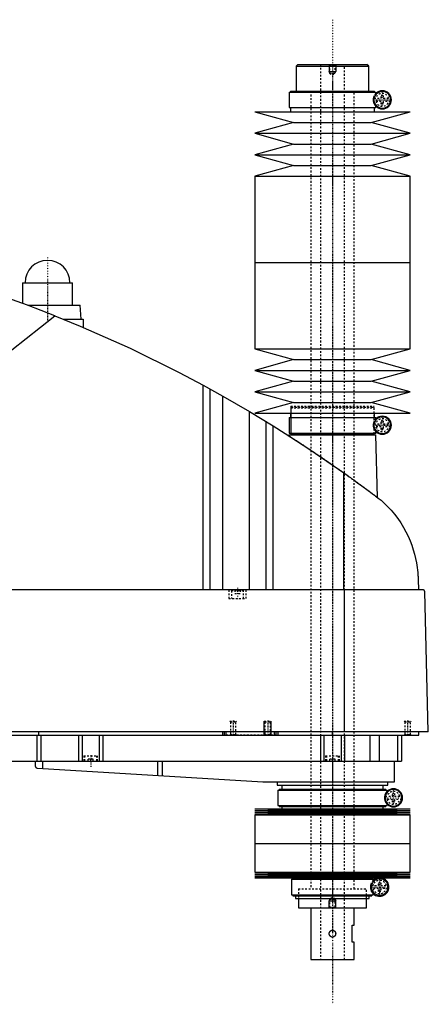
# Model space of a CAD drawing. Extents: x -186 to 906, y -1 to 900.
# Tile 3 of 3: x 669 to 906, y 330 to 900. Entities that reach past the tile are written whole.
import ezdxf

# ---------------------------------------------------------------- set-up
doc = ezdxf.new("R2010")
doc.units = 0
doc.linetypes.add('CENTER', pattern=[1.5, 0.45, -0.5, 0.05, -0.5])
doc.linetypes.add('DASHED', pattern=[2, 1, -1])
for name, color, linetype in [('AM_0', 7, 'CONTINUOUS'), ('AM_10', 7, 'CONTINUOUS'), ('AM_3', 7, 'DASHED'), ('AM_7', 7, 'CENTER')]:
    doc.layers.add(name, color=color, linetype=linetype)

msp = doc.modelspace()

# ---------------------------------------------------------------- linework, layer by layer
at = {"layer": 'AM_0', "color": 7, "linetype": 'CONTINUOUS'}
for p, q in [((830, 874), (829, 873)), ((829, 873), (829, 858.5)), ((829, 873), (871, 873)), ((830, 874), (870, 874)), ((871, 873), (870, 874)), ((871, 858.5), (871, 873)), ((824.85, 858), (824.85, 849)), ((824.85, 858), (875.15, 858)), ((825.65, 858.5), (825.65, 858)), ((825.65, 858.5), (874.35, 858.5)), ((874.35, 858), (874.35, 858.5)), ((875.15, 856.56), (875.15, 858)), ((874.16, 852.5), (874.16, 854.5)), ((875.15, 849), (875.15, 850.44)), ((805, 846.5), (827.5, 840.3)), ((805, 846.5), (895, 846.5)), ((824.85, 849), (875.15, 849)), ((825.65, 849), (825.65, 846.5)), ((872.5, 840.3), (895, 846.5)), ((874.35, 846.5), (874.35, 849)), ((827.5, 840.3), (805, 834.1)), ((827.5, 840.3), (872.5, 840.3)), ((895, 834.1), (872.5, 840.3)), ((805, 834.1), (827.5, 827.9)), ((805, 834.1), (895, 834.1)), ((872.5, 827.9), (895, 834.1)), ((827.5, 827.9), (805, 821.7)), ((827.5, 827.9), (872.5, 827.9)), ((895, 821.7), (872.5, 827.9)), ((805, 821.7), (827.5, 815.5)), ((805, 821.7), (895, 821.7)), ((872.5, 815.5), (895, 821.7)), ((827.5, 815.5), (805, 809.3)), ((827.5, 815.5), (872.5, 815.5)), ((895, 809.3), (872.5, 815.5)), ((805, 809.3), (805, 759.25)), ((805, 809.3), (895, 809.3)), ((895, 759.25), (895, 809.3)), ((805, 759.25), (805, 709.2)), ((805, 759.25), (895, 759.25)), ((805, 759.25), (895, 759.25)), ((895, 709.2), (895, 759.25)), ((670.5, 747.5), (670.5, 735.67)), ((670.5, 747.5), (699.5, 747.5)), ((699.5, 734.5), (699.5, 747.5)), ((673.65, 734.5), (704, 734.5)), ((704.5, 726.5), (704, 734.5)), ((545.22, 614.75), (689.33, 728.44)), ((694.16, 726.5), (705.65, 726.5)), ((705.65, 726.5), (705.65, 721.73)), ((805, 709.2), (827.5, 703)), ((805, 709.2), (895, 709.2)), ((872.5, 703), (895, 709.2)), ((827.5, 703), (805, 696.8)), ((827.5, 703), (872.5, 703)), ((895, 696.8), (872.5, 703)), ((805, 696.8), (827.5, 690.6)), ((805, 696.8), (895, 696.8)), ((872.5, 690.6), (895, 696.8)), ((827.5, 690.6), (805, 684.4)), ((827.5, 690.6), (872.5, 690.6)), ((895, 684.4), (872.5, 690.6)), ((775.22, 569.6), (775.22, 688.17)), ((775.22, 688.17), (786.56, 681.89)), ((779.22, 569.6), (779.22, 685.98)), ((786.56, 569.6), (786.56, 681.89)), ((786.56, 681.89), (801.96, 672.97)), ((805, 684.4), (827.5, 678.2)), ((805, 684.4), (895, 684.4)), ((872.5, 678.2), (895, 684.4)), ((827.5, 678.2), (805, 672)), ((827.5, 678.2), (872.5, 678.2)), ((895, 672), (872.5, 678.2)), ((801.96, 569.6), (801.96, 672.97)), ((801.96, 672.97), (815.65, 664.64)), ((805, 672), (895, 672)), ((824.85, 669.5), (824.85, 660.5)), ((824.85, 669.5), (875.15, 669.5)), ((825.65, 672), (825.65, 669.5)), ((874.35, 669.5), (874.35, 672)), ((875.15, 668.06), (875.15, 669.5)), ((811.52, 569.6), (811.52, 667.2)), ((815.65, 569.6), (815.65, 664.64)), ((874.16, 664), (874.16, 666)), ((875.15, 660.5), (875.15, 661.94)), ((824.83, 659.5), (824.81, 658.86)), ((824.83, 659.5), (875.17, 659.5)), ((824.85, 660.5), (875.15, 660.5)), ((825.65, 660.5), (825.65, 660)), ((825.65, 660), (874.35, 660)), ((825.83, 660), (825.83, 659.5)), ((874.17, 659.5), (874.17, 660)), ((874.35, 660), (874.35, 660.5)), ((876.04, 623.15), (875.17, 659.5)), ((856.53, 569.6), (856.53, 637.45)), ((899.63, 575.62), (899.77, 569.6)), ((902.45, 569.6), (332.05, 569.6)), ((857.01, 487.5), (857.01, 569.6)), ((905.5, 487.5), (903.45, 568.63)), ((905.5, 487.5), (328.96, 487.5)), ((360, 485.5), (900, 485.5)), ((678.85, 485.5), (678.85, 470.5)), ((680, 485.5), (680, 487.5)), ((681.18, 485.5), (681.18, 470.5)), ((703, 485.5), (703, 470.5)), ((705, 485.5), (705, 470.5)), ((715, 485.5), (715, 470.5)), ((717, 485.5), (717, 470.5)), ((786.5, 485.5), (786.5, 487.5)), ((787.5, 485.5), (787.5, 487.5)), ((788.5, 485.5), (788.5, 487.5)), ((816.5, 485.5), (816.5, 487.5)), ((817.5, 485.5), (817.5, 487.5)), ((818.5, 485.5), (818.5, 487.5)), ((843, 485.5), (843, 470.5)), ((845, 485.5), (845, 470.5)), ((850, 485.5), (850, 487.5)), ((855, 485.5), (855, 470.5)), ((857, 485.5), (857, 470.5)), ((871.56, 485.5), (871.56, 470.5)), ((877.09, 485.5), (877.09, 470.5)), ((887.69, 485.5), (887.69, 470.5)), ((890, 485.5), (890, 470.5)), ((900, 485.5), (900, 487.5)), ((582, 470.5), (890, 470.5)), ((677.8, 470.5), (677.8, 467.74)), ((682.14, 470.5), (682.14, 466.1)), ((748.68, 470.5), (748.68, 462.14)), ((751.33, 470.5), (751.33, 461.99)), ((850, 470.5), (850, 458.5)), ((886, 458.5), (886, 470.5)), ((679.14, 466.27), (809.7, 458.52)), ((810.3, 458.5), (886, 458.5)), ((818, 458.5), (818, 456.5)), ((818, 456.5), (882, 456.5)), ((820.65, 456.5), (820.65, 454.2)), ((879.35, 454.2), (879.35, 456.5)), ((882, 456.5), (882, 458.5)), ((818.35, 453.7), (818.35, 444.7)), ((818.35, 453.7), (881.65, 453.7)), ((819.15, 454.2), (819.15, 453.7)), ((819.15, 454.2), (880.85, 454.2)), ((880.85, 453.7), (880.85, 454.2)), ((880.87, 447.49), (880.87, 450.91)), ((881.65, 452.26), (881.65, 453.7)), ((881.65, 444.7), (881.65, 446.14)), ((805, 442.75), (827.5, 442.18)), ((805, 442.75), (895, 442.75)), ((827.5, 442.18), (805, 441.61)), ((805, 441.61), (827.5, 441.04)), ((805, 441.61), (895, 441.61)), ((827.5, 441.04), (805, 440.47)), ((805, 440.47), (827.5, 439.9)), ((805, 440.47), (895, 440.47)), ((827.5, 439.9), (805, 439.33)), ((805, 439.33), (805, 422.75)), ((805, 439.33), (895, 439.33)), ((818.35, 444.7), (881.65, 444.7)), ((819.15, 444.7), (819.15, 444.2)), ((819.15, 444.2), (880.85, 444.2)), ((820.65, 444.2), (820.65, 442.75)), ((827.5, 442.18), (872.5, 442.18)), ((827.5, 441.04), (872.5, 441.04)), ((827.5, 439.9), (872.5, 439.9)), ((872.5, 442.18), (895, 442.75)), ((895, 441.61), (872.5, 442.18)), ((872.5, 441.04), (895, 441.61)), ((895, 440.47), (872.5, 441.04)), ((872.5, 439.9), (895, 440.47)), ((895, 439.33), (872.5, 439.9)), ((879.35, 442.75), (879.35, 444.2)), ((880.85, 444.2), (880.85, 444.7)), ((895, 422.75), (895, 439.33)), ((805, 422.75), (895, 422.75)), ((805, 422.75), (805, 406.17)), ((805, 422.75), (895, 422.75)), ((895, 406.17), (895, 422.75)), ((805, 406.17), (827.5, 405.6)), ((805, 406.17), (895, 406.17)), ((827.5, 405.6), (805, 405.03)), ((805, 405.03), (827.5, 404.46)), ((805, 405.03), (895, 405.03)), ((827.5, 405.6), (872.5, 405.6)), ((872.5, 405.6), (895, 406.17)), ((895, 405.03), (872.5, 405.6)), ((872.5, 404.46), (895, 405.03)), ((827.5, 404.46), (805, 403.89)), ((805, 403.89), (827.5, 403.32)), ((805, 403.89), (895, 403.89)), ((827.5, 403.32), (805, 402.75)), ((805, 402.75), (895, 402.75)), ((826.35, 402), (826.35, 393)), ((826.35, 402), (873.65, 402)), ((827.15, 402.5), (827.15, 402)), ((827.15, 402.5), (872.85, 402.5)), ((827.5, 404.46), (872.5, 404.46)), ((827.5, 403.32), (872.5, 403.32)), ((828.65, 402.75), (828.65, 402.5)), ((871.35, 402.5), (871.35, 402.75)), ((895, 403.89), (872.5, 404.46)), ((872.5, 403.32), (895, 403.89)), ((895, 402.75), (872.5, 403.32)), ((872.85, 402), (872.85, 402.5)), ((873.65, 400.56), (873.65, 402)), ((872.59, 396.88), (872.59, 398.12)), ((873.65, 393), (873.65, 394.44)), ((826.35, 393), (873.65, 393)), ((827.15, 393), (827.15, 392.5)), ((827.15, 392.5), (872.85, 392.5)), ((828.65, 392.5), (828.65, 390.8)), ((828.65, 390.8), (871.35, 390.8)), ((830.25, 390.8), (830.25, 385.5)), ((869.75, 385.5), (869.75, 390.8)), ((871.35, 390.8), (871.35, 392.5)), ((872.85, 392.5), (872.85, 393)), ((830.25, 385.5), (869.75, 385.5)), ((837.5, 385.5), (837.5, 355.5)), ((862.5, 375.5), (862.5, 385.5)), ((861.5, 375.5), (862.5, 375.5)), ((861.5, 365.5), (861.5, 375.5)), ((862.5, 365.5), (861.5, 365.5)), ((862.5, 355.5), (862.5, 365.5)), ((837.5, 355.5), (862.5, 355.5))]:
    msp.add_line(p, q, dxfattribs=at)
for points in [[(689.33, 728.44, 0), (673.4, 734.59, 0), (641.19, 745.86, 0), (608.52, 755.74, 0), (592.03, 760.16, 0)], [(689.33, 728.44, 0), (703.96, 722.45, 0), (732.87, 709.58, 0), (761.24, 695.59, 0), (775.22, 688.17, 0)], [(815.65, 664.64, 0), (822.58, 660.29, 0), (836.3, 651.36, 0), (849.84, 642.16, 0), (856.53, 637.45, 0)], [(856.53, 637.45, 0), (857.18, 637, 0), (858.46, 636.08, 0), (859.75, 635.16, 0), (860.38, 634.7, 0), (861.02, 634.24, 0), (862.29, 633.33, 0), (863.54, 632.42, 0), (864.79, 631.51, 0), (866.03, 630.6, 0), (867.25, 629.7, 0), (867.86, 629.26, 0), (868.47, 628.81, 0), (869.67, 627.92, 0), (870.86, 627.04, 0), (872.03, 626.16, 0), (873.19, 625.3, 0), (874.33, 624.44, 0), (874.89, 624.01, 0), (875.45, 623.59, 0), (876.56, 622.75, 0), (877.65, 621.93, 0), (878.19, 621.52, 0)], [(878.19, 621.52, 0), (879.41, 620.42, 0), (881.74, 618.15, 0), (883.91, 615.81, 0), (884.94, 614.61, 0), (885.93, 613.4, 0), (887.8, 610.92, 0), (889.52, 608.41, 0), (891.09, 605.85, 0), (892.52, 603.27, 0), (893.8, 600.67, 0), (894.38, 599.37, 0), (894.93, 598.07, 0), (895.93, 595.48, 0), (896.8, 592.89, 0), (897.54, 590.32, 0), (898.16, 587.76, 0), (898.67, 585.21, 0), (898.88, 583.94, 0), (899.07, 582.67, 0), (899.26, 581.15, 0), (899.31, 580.72, 0), (899.35, 580.27, 0), (899.37, 580.05, 0), (899.39, 579.83, 0), (899.43, 579.37, 0), (899.47, 578.91, 0), (899.5, 578.44, 0), (899.53, 577.96, 0), (899.56, 577.47, 0), (899.58, 577.22, 0), (899.59, 576.97, 0), (899.61, 576.44, 0), (899.63, 575.9, 0), (899.63, 575.62, 0)], [(903.45, 568.63, 0), (903.45, 568.63, 0), (903.45, 568.63, 0), (903.45, 568.64, 0), (903.45, 568.64, 0), (903.45, 568.64, 0), (903.45, 568.65, 0), (903.45, 568.65, 0), (903.45, 568.66, 0), (903.45, 568.67, 0), (903.45, 568.67, 0), (903.45, 568.67, 0), (903.45, 568.68, 0), (903.45, 568.68, 0), (903.45, 568.69, 0), (903.45, 568.69, 0), (903.45, 568.7, 0), (903.44, 568.7, 0), (903.44, 568.71, 0), (903.44, 568.71, 0), (903.44, 568.71, 0), (903.44, 568.72, 0), (903.44, 568.72, 0), (903.44, 568.72, 0), (903.44, 568.73, 0), (903.44, 568.73, 0), (903.44, 568.74, 0), (903.44, 568.74, 0), (903.44, 568.74, 0), (903.44, 568.75, 0), (903.44, 568.75, 0), (903.44, 568.76, 0), (903.44, 568.76, 0), (903.44, 568.77, 0), (903.44, 568.77, 0), (903.43, 568.77, 0), (903.43, 568.78, 0), (903.43, 568.79, 0), (903.43, 568.82, 0), (903.42, 568.84, 0), (903.41, 568.87, 0), (903.41, 568.88, 0), (903.41, 568.89, 0), (903.4, 568.91, 0), (903.39, 568.93, 0), (903.39, 568.95, 0), (903.38, 568.97, 0), (903.37, 568.99, 0), (903.37, 569, 0), (903.36, 569.01, 0), (903.35, 569.03, 0), (903.35, 569.04, 0), (903.34, 569.05, 0), (903.34, 569.06, 0), (903.33, 569.08, 0), (903.32, 569.09, 0), (903.32, 569.1, 0), (903.31, 569.11, 0), (903.3, 569.12, 0), (903.3, 569.13, 0), (903.27, 569.18, 0), (903.21, 569.24, 0), (903.16, 569.3, 0), (903.1, 569.36, 0), (903.05, 569.4, 0), (903.02, 569.42, 0), (902.99, 569.44, 0), (902.93, 569.48, 0), (902.86, 569.51, 0), (902.8, 569.54, 0), (902.74, 569.56, 0), (902.67, 569.57, 0), (902.64, 569.58, 0), (902.61, 569.59, 0), (902.54, 569.6, 0), (902.48, 569.6, 0), (902.45, 569.6, 0)], [(677.8, 467.74, 0), (677.8, 467.74, 0), (677.8, 467.73, 0), (677.8, 467.73, 0), (677.8, 467.73, 0), (677.8, 467.73, 0), (677.8, 467.72, 0), (677.8, 467.72, 0), (677.81, 467.71, 0), (677.81, 467.7, 0), (677.81, 467.69, 0), (677.81, 467.69, 0), (677.81, 467.68, 0), (677.82, 467.67, 0), (677.82, 467.66, 0), (677.82, 467.65, 0), (677.83, 467.64, 0), (677.83, 467.62, 0), (677.83, 467.62, 0), (677.83, 467.61, 0), (677.84, 467.6, 0), (677.84, 467.58, 0), (677.84, 467.58, 0), (677.86, 467.53, 0), (677.89, 467.44, 0), (677.93, 467.34, 0), (677.98, 467.24, 0), (678.04, 467.14, 0), (678.11, 467.04, 0), (678.14, 466.99, 0), (678.18, 466.94, 0), (678.26, 466.84, 0), (678.35, 466.75, 0), (678.45, 466.66, 0), (678.56, 466.57, 0), (678.67, 466.49, 0), (678.73, 466.46, 0), (678.8, 466.42, 0), (678.93, 466.36, 0), (679.07, 466.3, 0), (679.14, 466.27, 0)], [(850, 368.5, 0), (849.97, 368.5, 0), (849.92, 368.5, 0), (849.86, 368.51, 0), (849.84, 368.51, 0), (849.81, 368.51, 0), (849.75, 368.52, 0), (849.7, 368.53, 0), (849.64, 368.54, 0), (849.59, 368.55, 0), (849.53, 368.56, 0), (849.51, 368.57, 0), (849.48, 368.58, 0), (849.43, 368.6, 0), (849.37, 368.62, 0), (849.32, 368.64, 0), (849.27, 368.66, 0), (849.22, 368.69, 0), (849.19, 368.7, 0), (849.17, 368.71, 0), (849.12, 368.74, 0), (849.07, 368.77, 0), (849.04, 368.78, 0), (849.02, 368.8, 0), (848.97, 368.83, 0), (848.93, 368.87, 0), (848.91, 368.88, 0), (848.88, 368.9, 0), (848.84, 368.94, 0), (848.8, 368.97, 0), (848.76, 369.01, 0), (848.72, 369.05, 0), (848.68, 369.09, 0), (848.66, 369.11, 0), (848.65, 369.13, 0), (848.61, 369.17, 0), (848.58, 369.21, 0), (848.54, 369.26, 0), (848.51, 369.3, 0), (848.48, 369.35, 0), (848.46, 369.37, 0), (848.45, 369.4, 0), (848.42, 369.44, 0), (848.39, 369.49, 0), (848.37, 369.54, 0), (848.34, 369.6, 0), (848.32, 369.65, 0), (848.31, 369.67, 0), (848.29, 369.7, 0), (848.27, 369.75, 0), (848.25, 369.81, 0), (848.24, 369.86, 0), (848.22, 369.92, 0), (848.21, 369.97, 0), (848.2, 370, 0), (848.19, 370.03, 0), (848.18, 370.08, 0), (848.17, 370.14, 0), (848.16, 370.2, 0), (848.15, 370.25, 0), (848.15, 370.31, 0), (848.15, 370.34, 0), (848.14, 370.36, 0), (848.14, 370.42, 0), (848.14, 370.47, 0), (848.14, 370.5, 0), (848.14, 370.53, 0), (848.14, 370.58, 0), (848.14, 370.64, 0), (848.15, 370.66, 0), (848.15, 370.69, 0), (848.15, 370.75, 0), (848.16, 370.8, 0), (848.17, 370.86, 0), (848.18, 370.92, 0), (848.19, 370.97, 0), (848.2, 371, 0), (848.21, 371.03, 0), (848.22, 371.08, 0), (848.24, 371.14, 0), (848.25, 371.19, 0), (848.27, 371.25, 0), (848.29, 371.3, 0), (848.31, 371.33, 0), (848.32, 371.35, 0), (848.34, 371.4, 0), (848.37, 371.46, 0), (848.39, 371.51, 0), (848.42, 371.56, 0), (848.45, 371.6, 0), (848.46, 371.63, 0), (848.48, 371.65, 0), (848.51, 371.7, 0), (848.54, 371.74, 0), (848.58, 371.79, 0), (848.61, 371.83, 0), (848.65, 371.87, 0), (848.66, 371.89, 0), (848.68, 371.91, 0), (848.72, 371.95, 0), (848.76, 371.99, 0), (848.8, 372.03, 0), (848.84, 372.06, 0), (848.88, 372.1, 0), (848.91, 372.12, 0), (848.93, 372.13, 0), (848.97, 372.17, 0), (849.02, 372.2, 0), (849.04, 372.22, 0), (849.07, 372.23, 0), (849.12, 372.26, 0), (849.17, 372.29, 0), (849.19, 372.3, 0), (849.22, 372.31, 0), (849.27, 372.34, 0), (849.32, 372.36, 0), (849.37, 372.38, 0), (849.43, 372.4, 0), (849.48, 372.42, 0), (849.51, 372.43, 0), (849.53, 372.44, 0), (849.59, 372.45, 0), (849.64, 372.46, 0), (849.7, 372.47, 0), (849.75, 372.48, 0), (849.81, 372.49, 0), (849.84, 372.49, 0), (849.86, 372.49, 0), (849.92, 372.5, 0), (849.97, 372.5, 0), (850, 372.5, 0)], [(850, 372.5, 0), (850.03, 372.5, 0), (850.08, 372.5, 0), (850.14, 372.49, 0), (850.16, 372.49, 0), (850.19, 372.49, 0), (850.25, 372.48, 0), (850.3, 372.47, 0), (850.36, 372.46, 0), (850.41, 372.45, 0), (850.47, 372.44, 0), (850.49, 372.43, 0), (850.52, 372.42, 0), (850.57, 372.4, 0), (850.63, 372.38, 0), (850.68, 372.36, 0), (850.73, 372.34, 0), (850.78, 372.31, 0), (850.81, 372.3, 0), (850.83, 372.29, 0), (850.88, 372.26, 0), (850.93, 372.23, 0), (850.96, 372.22, 0), (850.98, 372.2, 0), (851.03, 372.17, 0), (851.07, 372.13, 0), (851.09, 372.12, 0), (851.12, 372.1, 0), (851.16, 372.06, 0), (851.2, 372.03, 0), (851.24, 371.99, 0), (851.28, 371.95, 0), (851.32, 371.91, 0), (851.34, 371.89, 0), (851.35, 371.87, 0), (851.39, 371.83, 0), (851.42, 371.79, 0), (851.46, 371.74, 0), (851.49, 371.7, 0), (851.52, 371.65, 0), (851.54, 371.63, 0), (851.55, 371.6, 0), (851.58, 371.56, 0), (851.61, 371.51, 0), (851.63, 371.46, 0), (851.66, 371.4, 0), (851.68, 371.35, 0), (851.69, 371.33, 0), (851.71, 371.3, 0), (851.73, 371.25, 0), (851.75, 371.19, 0), (851.76, 371.14, 0), (851.78, 371.08, 0), (851.79, 371.03, 0), (851.8, 371, 0), (851.81, 370.97, 0), (851.82, 370.91, 0), (851.83, 370.86, 0), (851.84, 370.8, 0), (851.85, 370.75, 0), (851.85, 370.69, 0), (851.85, 370.66, 0), (851.86, 370.64, 0), (851.86, 370.58, 0), (851.86, 370.53, 0), (851.86, 370.5, 0), (851.86, 370.47, 0), (851.86, 370.42, 0), (851.86, 370.36, 0), (851.85, 370.34, 0), (851.85, 370.31, 0), (851.85, 370.25, 0), (851.84, 370.2, 0), (851.83, 370.14, 0), (851.82, 370.08, 0), (851.81, 370.03, 0), (851.8, 370, 0), (851.79, 369.97, 0), (851.78, 369.92, 0), (851.76, 369.86, 0), (851.75, 369.81, 0), (851.73, 369.75, 0), (851.7, 369.7, 0), (851.69, 369.67, 0), (851.68, 369.65, 0), (851.66, 369.59, 0), (851.63, 369.54, 0), (851.61, 369.49, 0), (851.58, 369.44, 0), (851.55, 369.39, 0), (851.53, 369.37, 0), (851.52, 369.35, 0), (851.49, 369.3, 0), (851.46, 369.26, 0), (851.42, 369.21, 0), (851.39, 369.17, 0), (851.35, 369.13, 0), (851.34, 369.11, 0), (851.32, 369.09, 0), (851.28, 369.05, 0), (851.24, 369.01, 0), (851.2, 368.97, 0), (851.16, 368.94, 0), (851.11, 368.9, 0), (851.09, 368.88, 0), (851.07, 368.87, 0), (851.02, 368.83, 0), (850.98, 368.8, 0), (850.95, 368.78, 0), (850.93, 368.77, 0), (850.88, 368.74, 0), (850.83, 368.71, 0), (850.81, 368.7, 0), (850.78, 368.69, 0), (850.73, 368.66, 0), (850.68, 368.64, 0), (850.63, 368.62, 0), (850.57, 368.6, 0), (850.52, 368.58, 0), (850.49, 368.57, 0), (850.46, 368.56, 0), (850.41, 368.55, 0), (850.36, 368.54, 0), (850.3, 368.53, 0), (850.25, 368.52, 0), (850.19, 368.51, 0), (850.16, 368.51, 0), (850.14, 368.51, 0), (850.08, 368.5, 0), (850.03, 368.5, 0), (850, 368.5, 0)]]:
    msp.add_polyline3d(points, dxfattribs=at)
for centre, radius, start, end in [((878.85, 853.5), 4.8, 192.0755, 167.9245), ((878.85, 853.5), 5.25, 225.1897, 134.8103), ((685, 747.5), 13, 0, 180), ((878.85, 665), 4.8, 192.0755, 167.9245), ((878.85, 665), 5.25, 225.1897, 134.8103), ((810.3, 468.5), 10, 266.6, 270), ((885.35, 449.2), 4.8, 200.9129, 159.0871), ((885.35, 449.2), 5.25, 225.1897, 134.8103), ((877.35, 397.5), 4.8, 187.4315, 172.5685), ((877.35, 397.5), 5.38, 102.3808, 133.5014), ((877.35, 397.5), 5.37, 226.4986, 77.6192)]:
    msp.add_arc(centre, radius, start, end, dxfattribs=at)
at = {"layer": 'AM_10', "color": 7, "linetype": 'CONTINUOUS'}
for p, q in [((848, 874), (848, 870)), ((852, 874), (852, 870)), ((848.38, 869.34), (848, 870)), ((848, 870), (852, 870)), ((851.62, 869.34), (852, 870)), ((810.5, 485.5), (810.5, 493.5)), ((814.5, 485.5), (814.5, 493.5)), ((848.38, 390.16), (848, 389.5)), ((848, 385.5), (848, 389.5)), ((848, 389.5), (852, 389.5)), ((851.62, 390.16), (852, 389.5)), ((852, 385.5), (852, 389.5))]:
    msp.add_line(p, q, dxfattribs=at)
at = {"layer": 'AM_3', "color": 6, "linetype": 'DASHED'}
for p, q in [((843, 874), (843, 355.5)), ((848, 874), (848.38, 873.62)), ((848.38, 873.62), (848.38, 868.94)), ((848.38, 873.62), (851.62, 873.62)), ((851.62, 873.62), (852, 874)), ((851.62, 868.94), (851.62, 873.62)), ((857, 355.5), (857, 874)), ((848.38, 868.94), (850, 868)), ((848.38, 868.94), (851.62, 868.94)), ((850, 868), (851.62, 868.94)), ((837.5, 858.5), (837.5, 396.5)), ((862.5, 396.5), (862.5, 858.5)), ((874.16, 854.5), (874.16, 855.85)), ((878.25, 856), (879.45, 856)), ((878.25, 854.4), (878.25, 856)), ((879.45, 856), (879.45, 854.4)), ((874.07, 854.4), (878.25, 854.4)), ((878.25, 852.6), (874.07, 852.6)), ((874.16, 851.15), (874.16, 852.5)), ((878.25, 851), (878.25, 852.6)), ((879.45, 851), (878.25, 851)), ((879.45, 854.4), (883.63, 854.4)), ((879.45, 852.6), (879.45, 851)), ((883.63, 852.6), (879.45, 852.6)), ((825.83, 676), (825.83, 660)), ((825.83, 676), (874.17, 676)), ((826.33, 675.5), (825.83, 675)), ((825.83, 675), (825.83, 660)), ((825.83, 675), (874.17, 675)), ((826.33, 675.5), (873.67, 675.5)), ((874.17, 675), (873.67, 675.5)), ((874.17, 660), (874.17, 676)), ((874.17, 660), (874.17, 675)), ((874.16, 666), (874.16, 667.35)), ((878.25, 667.5), (879.45, 667.5)), ((878.25, 665.9), (878.25, 667.5)), ((879.45, 667.5), (879.45, 665.9)), ((874.07, 665.9), (878.25, 665.9)), ((878.25, 664.1), (874.07, 664.1)), ((874.16, 662.65), (874.16, 664)), ((878.25, 662.5), (878.25, 664.1)), ((879.45, 662.5), (878.25, 662.5)), ((879.45, 665.9), (883.63, 665.9)), ((879.45, 664.1), (879.45, 662.5)), ((883.63, 664.1), (879.45, 664.1)), ((790, 569.6), (790, 564.6)), ((791.9, 569.6), (791.5, 569.2)), ((791.5, 569.2), (791.5, 564.6)), ((791.5, 569.2), (798.5, 569.2)), ((793.5, 569.6), (793.5, 567.6)), ((793.5, 567.6), (796.5, 567.6)), ((795, 569.6), (795, 567.6)), ((796.5, 569.6), (796.5, 567.6)), ((798.5, 569.2), (798.1, 569.6)), ((798.5, 564.6), (798.5, 569.2)), ((800, 564.6), (800, 569.6)), ((790, 564.6), (800, 564.6)), ((790.5, 493.5), (790.88, 493.12)), ((790.5, 493.5), (794.5, 493.5)), ((790.88, 493.12), (790.88, 485.88)), ((790.88, 493.12), (794.12, 493.12)), ((794.12, 493.12), (794.5, 493.5)), ((794.12, 485.88), (794.12, 493.12)), ((810.5, 493.5), (810.88, 493.12)), ((810.5, 493.5), (814.5, 493.5)), ((810.88, 493.12), (810.88, 485.88)), ((810.88, 493.12), (814.12, 493.12)), ((814.12, 493.12), (814.5, 493.5)), ((814.12, 485.88), (814.12, 493.12)), ((891.5, 493.5), (891.88, 493.12)), ((891.5, 493.5), (895.5, 493.5)), ((891.88, 493.12), (891.88, 485.88)), ((891.88, 493.12), (895.12, 493.12)), ((895.12, 493.12), (895.5, 493.5)), ((895.12, 485.88), (895.12, 493.12)), ((817.5, 485.5), (788.5, 485.5)), ((790.88, 485.88), (790.5, 485.5)), ((790.88, 485.88), (794.12, 485.88)), ((794.5, 485.5), (794.12, 485.88)), ((810.88, 485.88), (810.5, 485.5)), ((810.88, 485.88), (814.12, 485.88)), ((814.5, 485.5), (814.12, 485.88)), ((891.88, 485.88), (891.5, 485.5)), ((891.88, 485.88), (895.12, 485.88)), ((895.5, 485.5), (895.12, 485.88)), ((706, 473.5), (706, 470.5)), ((706, 473.5), (714, 473.5)), ((706.5, 473.5), (706.5, 470.5)), ((713.5, 470.5), (713.5, 473.5)), ((714, 470.5), (714, 473.5)), ((846, 473.5), (846, 470.5)), ((846, 473.5), (854, 473.5)), ((846.5, 473.5), (846.5, 470.5)), ((853.5, 470.5), (853.5, 473.5)), ((854, 470.5), (854, 473.5)), ((711.5, 471.5), (708.5, 471.5)), ((708.5, 470.5), (708.5, 471.5)), ((710, 470.5), (710, 471.5)), ((711.5, 470.5), (711.5, 471.5)), ((851.5, 471.5), (848.5, 471.5)), ((848.5, 470.5), (848.5, 471.5)), ((850, 470.5), (850, 471.5)), ((851.5, 470.5), (851.5, 471.5)), ((880.87, 450.91), (880.87, 451.93)), ((884.75, 451.7), (885.95, 451.7)), ((884.75, 450.1), (884.75, 451.7)), ((885.95, 451.7), (885.95, 450.1)), ((880.57, 450.1), (884.75, 450.1)), ((884.75, 448.3), (880.57, 448.3)), ((880.87, 446.47), (880.87, 447.49)), ((884.75, 446.7), (884.75, 448.3)), ((885.95, 446.7), (884.75, 446.7)), ((885.95, 450.1), (890.13, 450.1)), ((885.95, 448.3), (885.95, 446.7)), ((890.13, 448.3), (885.95, 448.3)), ((872.59, 398.12), (872.59, 400)), ((876.75, 400), (877.95, 400)), ((876.75, 398.4), (876.75, 400)), ((877.95, 400), (877.95, 398.4)), ((830.25, 396.5), (869.75, 396.5)), ((830.25, 396.5), (830.25, 390.8)), ((830.25, 396.5), (869.75, 396.5)), ((869.75, 390.8), (869.75, 396.5)), ((872.44, 398.4), (876.75, 398.4)), ((876.75, 396.6), (872.44, 396.6)), ((872.59, 395), (872.59, 396.88)), ((876.75, 395), (876.75, 396.6)), ((877.95, 395), (876.75, 395)), ((877.95, 398.4), (882.26, 398.4)), ((877.95, 396.6), (877.95, 395)), ((882.26, 396.6), (877.95, 396.6)), ((850, 391.5), (848.38, 390.56)), ((848.38, 390.56), (848.38, 385.88)), ((848.38, 390.56), (851.62, 390.56)), ((851.62, 390.56), (850, 391.5)), ((851.62, 385.88), (851.62, 390.56)), ((848.38, 385.88), (848, 385.5)), ((848.38, 385.88), (851.62, 385.88)), ((852, 385.5), (851.62, 385.88))]:
    msp.add_line(p, q, dxfattribs=at)
for points in [[(874.16, 855.85, 0), (874.11, 855.76, 0), (874.06, 855.66, 0), (874.05, 855.62, 0), (874.03, 855.59, 0), (874.03, 855.57, 0), (874.02, 855.56, 0), (874.01, 855.52, 0), (873.99, 855.49, 0), (873.98, 855.46, 0), (873.96, 855.42, 0), (873.95, 855.38, 0), (873.94, 855.37, 0), (873.94, 855.35, 0), (873.92, 855.31, 0), (873.91, 855.27, 0), (873.9, 855.26, 0), (873.9, 855.24, 0), (873.88, 855.2, 0), (873.87, 855.16, 0), (873.86, 855.14, 0), (873.86, 855.12, 0), (873.84, 855.08, 0), (873.83, 855.04, 0), (873.82, 855, 0), (873.81, 854.96, 0), (873.8, 854.92, 0), (873.79, 854.9, 0), (873.78, 854.88, 0), (873.77, 854.83, 0), (873.76, 854.79, 0), (873.75, 854.75, 0), (873.74, 854.7, 0), (873.73, 854.66, 0), (873.72, 854.63, 0), (873.72, 854.61, 0), (873.71, 854.56, 0), (873.7, 854.51, 0), (873.69, 854.46, 0), (873.68, 854.41, 0), (873.67, 854.36, 0), (873.67, 854.33, 0), (873.66, 854.3, 0), (873.65, 854.25, 0), (873.65, 854.2, 0), (873.64, 854.14, 0), (873.63, 854.09, 0), (873.63, 854.03, 0), (873.62, 854, 0), (873.62, 853.98, 0), (873.62, 853.92, 0), (873.61, 853.86, 0), (873.61, 853.81, 0), (873.61, 853.75, 0), (873.6, 853.69, 0), (873.6, 853.67, 0), (873.6, 853.64, 0), (873.6, 853.58, 0), (873.6, 853.53, 0), (873.6, 853.5, 0), (873.6, 853.47, 0), (873.6, 853.42, 0), (873.6, 853.36, 0), (873.6, 853.33, 0), (873.6, 853.31, 0), (873.61, 853.25, 0), (873.61, 853.19, 0), (873.61, 853.14, 0), (873.62, 853.08, 0), (873.62, 853.02, 0), (873.62, 853, 0), (873.63, 852.97, 0), (873.63, 852.91, 0), (873.64, 852.86, 0), (873.65, 852.8, 0), (873.65, 852.75, 0), (873.66, 852.7, 0), (873.67, 852.67, 0), (873.67, 852.64, 0), (873.68, 852.59, 0), (873.69, 852.54, 0), (873.7, 852.49, 0), (873.71, 852.44, 0), (873.72, 852.39, 0), (873.72, 852.37, 0), (873.73, 852.34, 0), (873.74, 852.3, 0), (873.75, 852.25, 0), (873.76, 852.21, 0), (873.77, 852.17, 0), (873.78, 852.12, 0), (873.79, 852.1, 0), (873.8, 852.08, 0), (873.81, 852.04, 0), (873.82, 852, 0), (873.83, 851.96, 0), (873.84, 851.92, 0), (873.86, 851.88, 0), (873.86, 851.86, 0), (873.87, 851.84, 0), (873.88, 851.8, 0), (873.9, 851.76, 0), (873.9, 851.74, 0), (873.91, 851.73, 0), (873.92, 851.69, 0), (873.94, 851.65, 0), (873.94, 851.63, 0), (873.95, 851.62, 0), (873.96, 851.58, 0), (873.98, 851.54, 0), (873.99, 851.51, 0), (874.01, 851.48, 0), (874.02, 851.44, 0), (874.03, 851.43, 0), (874.03, 851.41, 0), (874.05, 851.38, 0), (874.06, 851.34, 0), (874.11, 851.24, 0), (874.16, 851.15, 0)], [(875.15, 856.56, 0), (875.15, 856.56, 0), (875.14, 856.55, 0), (875.13, 856.53, 0), (875.12, 856.52, 0), (875.11, 856.5, 0), (875.08, 856.47, 0), (875.04, 856.42, 0), (875, 856.36, 0), (874.95, 856.29, 0), (874.89, 856.21, 0), (874.86, 856.17, 0), (874.83, 856.12, 0), (874.76, 856.01, 0), (874.68, 855.88, 0), (874.61, 855.74, 0), (874.52, 855.58, 0), (874.48, 855.48, 0), (874.46, 855.45, 0), (874.45, 855.42, 0), (874.44, 855.4, 0), (874.43, 855.38, 0), (874.42, 855.35, 0), (874.41, 855.32, 0), (874.4, 855.3, 0), (874.39, 855.28, 0), (874.38, 855.25, 0), (874.37, 855.21, 0), (874.36, 855.19, 0), (874.35, 855.17, 0), (874.34, 855.14, 0), (874.32, 855.1, 0), (874.31, 855.06, 0), (874.3, 855.02, 0), (874.28, 854.97, 0), (874.28, 854.95, 0), (874.27, 854.93, 0), (874.25, 854.89, 0), (874.24, 854.84, 0), (874.23, 854.79, 0), (874.21, 854.75, 0), (874.2, 854.7, 0), (874.19, 854.67, 0), (874.19, 854.64, 0), (874.17, 854.59, 0), (874.16, 854.53, 0), (874.16, 854.5, 0)], [(874.16, 852.5, 0), (874.16, 852.47, 0), (874.17, 852.41, 0), (874.19, 852.36, 0), (874.19, 852.33, 0), (874.2, 852.3, 0), (874.21, 852.25, 0), (874.23, 852.21, 0), (874.24, 852.16, 0), (874.25, 852.11, 0), (874.27, 852.07, 0), (874.28, 852.05, 0), (874.28, 852.03, 0), (874.3, 851.98, 0), (874.31, 851.94, 0), (874.32, 851.9, 0), (874.34, 851.86, 0), (874.35, 851.83, 0), (874.36, 851.81, 0), (874.37, 851.79, 0), (874.38, 851.75, 0), (874.39, 851.72, 0), (874.4, 851.7, 0), (874.41, 851.68, 0), (874.42, 851.65, 0), (874.43, 851.62, 0), (874.44, 851.6, 0), (874.45, 851.58, 0), (874.46, 851.55, 0), (874.48, 851.52, 0), (874.52, 851.42, 0), (874.61, 851.26, 0), (874.68, 851.12, 0), (874.76, 850.99, 0), (874.83, 850.88, 0), (874.86, 850.83, 0), (874.89, 850.79, 0), (874.95, 850.71, 0), (875, 850.64, 0), (875.04, 850.58, 0), (875.08, 850.53, 0), (875.11, 850.5, 0), (875.12, 850.48, 0), (875.13, 850.47, 0), (875.14, 850.45, 0), (875.15, 850.44, 0), (875.15, 850.44, 0)], [(874.16, 667.35, 0), (874.11, 667.26, 0), (874.06, 667.16, 0), (874.05, 667.12, 0), (874.03, 667.09, 0), (874.03, 667.07, 0), (874.02, 667.06, 0), (874.01, 667.02, 0), (873.99, 666.99, 0), (873.98, 666.96, 0), (873.96, 666.92, 0), (873.95, 666.88, 0), (873.94, 666.87, 0), (873.94, 666.85, 0), (873.92, 666.81, 0), (873.91, 666.77, 0), (873.9, 666.76, 0), (873.9, 666.74, 0), (873.88, 666.7, 0), (873.87, 666.66, 0), (873.86, 666.64, 0), (873.86, 666.62, 0), (873.84, 666.58, 0), (873.83, 666.54, 0), (873.82, 666.5, 0), (873.81, 666.46, 0), (873.8, 666.42, 0), (873.79, 666.4, 0), (873.78, 666.38, 0), (873.77, 666.33, 0), (873.76, 666.29, 0), (873.75, 666.25, 0), (873.74, 666.2, 0), (873.73, 666.16, 0), (873.72, 666.13, 0), (873.72, 666.11, 0), (873.71, 666.06, 0), (873.7, 666.01, 0), (873.69, 665.96, 0), (873.68, 665.91, 0), (873.67, 665.86, 0), (873.67, 665.83, 0), (873.66, 665.8, 0), (873.65, 665.75, 0), (873.65, 665.7, 0), (873.64, 665.64, 0), (873.63, 665.59, 0), (873.63, 665.53, 0), (873.62, 665.5, 0), (873.62, 665.48, 0), (873.62, 665.42, 0), (873.61, 665.36, 0), (873.61, 665.31, 0), (873.61, 665.25, 0), (873.6, 665.19, 0), (873.6, 665.17, 0), (873.6, 665.14, 0), (873.6, 665.08, 0), (873.6, 665.03, 0), (873.6, 665, 0), (873.6, 664.97, 0), (873.6, 664.92, 0), (873.6, 664.86, 0), (873.6, 664.83, 0), (873.6, 664.81, 0), (873.61, 664.75, 0), (873.61, 664.69, 0), (873.61, 664.64, 0), (873.62, 664.58, 0), (873.62, 664.52, 0), (873.62, 664.5, 0), (873.63, 664.47, 0), (873.63, 664.41, 0), (873.64, 664.36, 0), (873.65, 664.3, 0), (873.65, 664.25, 0), (873.66, 664.2, 0), (873.67, 664.17, 0), (873.67, 664.14, 0), (873.68, 664.09, 0), (873.69, 664.04, 0), (873.7, 663.99, 0), (873.71, 663.94, 0), (873.72, 663.89, 0), (873.72, 663.87, 0), (873.73, 663.84, 0), (873.74, 663.8, 0), (873.75, 663.75, 0), (873.76, 663.71, 0), (873.77, 663.67, 0), (873.78, 663.62, 0), (873.79, 663.6, 0), (873.8, 663.58, 0), (873.81, 663.54, 0), (873.82, 663.5, 0), (873.83, 663.46, 0), (873.84, 663.42, 0), (873.86, 663.38, 0), (873.86, 663.36, 0), (873.87, 663.34, 0), (873.88, 663.3, 0), (873.9, 663.26, 0), (873.9, 663.24, 0), (873.91, 663.23, 0), (873.92, 663.19, 0), (873.94, 663.15, 0), (873.94, 663.13, 0), (873.95, 663.12, 0), (873.96, 663.08, 0), (873.98, 663.04, 0), (873.99, 663.01, 0), (874.01, 662.98, 0), (874.02, 662.94, 0), (874.03, 662.93, 0), (874.03, 662.91, 0), (874.05, 662.88, 0), (874.06, 662.84, 0), (874.11, 662.74, 0), (874.16, 662.65, 0)], [(875.15, 668.06, 0), (875.15, 668.06, 0), (875.14, 668.05, 0), (875.13, 668.03, 0), (875.12, 668.02, 0), (875.11, 668, 0), (875.08, 667.97, 0), (875.04, 667.92, 0), (875, 667.86, 0), (874.95, 667.79, 0), (874.89, 667.71, 0), (874.86, 667.67, 0), (874.83, 667.62, 0), (874.76, 667.51, 0), (874.68, 667.38, 0), (874.61, 667.24, 0), (874.52, 667.08, 0), (874.48, 666.98, 0), (874.46, 666.95, 0), (874.45, 666.92, 0), (874.44, 666.9, 0), (874.43, 666.88, 0), (874.42, 666.85, 0), (874.41, 666.82, 0), (874.4, 666.8, 0), (874.39, 666.78, 0), (874.38, 666.75, 0), (874.37, 666.71, 0), (874.36, 666.69, 0), (874.35, 666.67, 0), (874.34, 666.64, 0), (874.32, 666.6, 0), (874.31, 666.56, 0), (874.3, 666.52, 0), (874.28, 666.47, 0), (874.28, 666.45, 0), (874.27, 666.43, 0), (874.25, 666.39, 0), (874.24, 666.34, 0), (874.23, 666.29, 0), (874.21, 666.25, 0), (874.2, 666.2, 0), (874.19, 666.17, 0), (874.19, 666.14, 0), (874.17, 666.09, 0), (874.16, 666.03, 0), (874.16, 666, 0)], [(874.16, 664, 0), (874.16, 663.97, 0), (874.17, 663.91, 0), (874.19, 663.86, 0), (874.19, 663.83, 0), (874.2, 663.8, 0), (874.21, 663.75, 0), (874.23, 663.71, 0), (874.24, 663.66, 0), (874.25, 663.61, 0), (874.27, 663.57, 0), (874.28, 663.55, 0), (874.28, 663.53, 0), (874.3, 663.48, 0), (874.31, 663.44, 0), (874.32, 663.4, 0), (874.34, 663.36, 0), (874.35, 663.33, 0), (874.36, 663.31, 0), (874.37, 663.29, 0), (874.38, 663.25, 0), (874.39, 663.22, 0), (874.4, 663.2, 0), (874.41, 663.18, 0), (874.42, 663.15, 0), (874.43, 663.12, 0), (874.44, 663.1, 0), (874.45, 663.08, 0), (874.46, 663.05, 0), (874.48, 663.02, 0), (874.52, 662.92, 0), (874.61, 662.76, 0), (874.68, 662.62, 0), (874.76, 662.49, 0), (874.83, 662.38, 0), (874.86, 662.33, 0), (874.89, 662.29, 0), (874.95, 662.21, 0), (875, 662.14, 0), (875.04, 662.08, 0), (875.08, 662.03, 0), (875.11, 662, 0), (875.12, 661.98, 0), (875.13, 661.97, 0), (875.14, 661.95, 0), (875.15, 661.94, 0), (875.15, 661.94, 0)], [(824.81, 658.86, 0), (824.81, 658.86, 0), (824.84, 658.85, 0), (824.89, 658.81, 0), (824.92, 658.79, 0), (824.97, 658.76, 0), (825.07, 658.7, 0), (825.2, 658.62, 0), (825.35, 658.52, 0), (825.53, 658.4, 0), (825.74, 658.27, 0), (825.86, 658.19, 0), (825.98, 658.12, 0), (826.23, 657.95, 0), (826.52, 657.77, 0), (826.82, 657.57, 0), (827.15, 657.36, 0), (827.5, 657.13, 0), (827.68, 657.02, 0), (827.87, 656.89, 0), (828.26, 656.64, 0), (828.67, 656.38, 0), (828.88, 656.24, 0), (829.09, 656.1, 0), (829.53, 655.81, 0), (829.99, 655.52, 0), (830.22, 655.37, 0), (830.46, 655.21, 0), (830.93, 654.9, 0), (831.42, 654.58, 0), (831.91, 654.26, 0), (832.43, 653.92, 0), (832.95, 653.58, 0), (833.22, 653.4, 0), (833.5, 653.22, 0), (834.05, 652.85, 0), (834.62, 652.48, 0), (835.21, 652.09, 0), (835.8, 651.69, 0), (836.41, 651.29, 0), (836.72, 651.09, 0), (837.03, 650.88, 0), (837.66, 650.46, 0), (838.29, 650.03, 0), (838.94, 649.6, 0), (839.59, 649.16, 0), (840.25, 648.72, 0), (840.58, 648.5, 0), (840.91, 648.27, 0), (841.58, 647.82, 0), (842.26, 647.36, 0), (842.93, 646.9, 0), (843.61, 646.44, 0), (844.3, 645.98, 0), (844.64, 645.74, 0), (844.98, 645.51, 0), (845.66, 645.04, 0), (846.34, 644.58, 0), (847.02, 644.11, 0), (847.69, 643.65, 0), (848.36, 643.18, 0), (848.69, 642.95, 0), (849.03, 642.72, 0), (849.68, 642.26, 0), (850.34, 641.81, 0), (850.67, 641.58, 0), (851, 641.35, 0), (851.66, 640.89, 0), (852.33, 640.42, 0), (852.66, 640.18, 0), (853, 639.95, 0), (853.67, 639.47, 0), (854.35, 639, 0), (855.03, 638.52, 0), (855.7, 638.04, 0), (856.38, 637.56, 0), (856.72, 637.32, 0), (857.05, 637.08, 0), (857.73, 636.6, 0), (858.39, 636.13, 0), (859.06, 635.65, 0), (859.72, 635.18, 0), (860.37, 634.71, 0), (860.7, 634.47, 0), (861.02, 634.24, 0), (861.67, 633.78, 0), (862.3, 633.32, 0), (862.93, 632.86, 0), (863.54, 632.42, 0), (864.15, 631.97, 0), (864.45, 631.76, 0), (864.75, 631.54, 0), (865.34, 631.11, 0), (865.91, 630.69, 0), (866.47, 630.28, 0), (867.02, 629.87, 0), (867.56, 629.48, 0), (867.82, 629.28, 0), (868.08, 629.09, 0), (868.59, 628.72, 0), (869.08, 628.35, 0), (869.57, 628, 0), (870.04, 627.64, 0), (870.51, 627.3, 0), (870.74, 627.12, 0), (870.97, 626.96, 0), (871.41, 626.63, 0), (871.84, 626.3, 0), (872.05, 626.15, 0), (872.26, 625.99, 0), (872.66, 625.7, 0), (873.04, 625.41, 0), (873.22, 625.27, 0), (873.4, 625.14, 0), (873.74, 624.88, 0), (874.06, 624.64, 0), (874.36, 624.41, 0), (874.64, 624.21, 0), (874.89, 624.02, 0), (875.01, 623.93, 0), (875.12, 623.84, 0), (875.32, 623.69, 0), (875.5, 623.55, 0), (875.66, 623.44, 0), (875.78, 623.34, 0), (875.89, 623.26, 0), (875.93, 623.23, 0), (875.96, 623.21, 0), (876.01, 623.17, 0), (876.04, 623.15, 0), (876.04, 623.15, 0)], [(880.34, 450.78, 0), (880.34, 450.77, 0), (880.34, 450.76, 0), (880.33, 450.74, 0), (880.33, 450.73, 0), (880.33, 450.72, 0), (880.32, 450.71, 0), (880.32, 450.69, 0), (880.31, 450.67, 0), (880.31, 450.65, 0), (880.3, 450.63, 0), (880.3, 450.62, 0), (880.3, 450.61, 0), (880.3, 450.59, 0), (880.29, 450.56, 0), (880.29, 450.54, 0), (880.28, 450.52, 0), (880.28, 450.49, 0), (880.28, 450.48, 0), (880.27, 450.47, 0), (880.27, 450.44, 0), (880.27, 450.42, 0), (880.26, 450.41, 0), (880.26, 450.39, 0), (880.26, 450.37, 0), (880.25, 450.34, 0), (880.25, 450.33, 0), (880.25, 450.31, 0), (880.25, 450.29, 0), (880.24, 450.26, 0), (880.24, 450.23, 0), (880.24, 450.2, 0), (880.23, 450.17, 0), (880.23, 450.16, 0), (880.23, 450.14, 0), (880.23, 450.11, 0), (880.23, 450.08, 0), (880.22, 450.05, 0), (880.22, 450.02, 0), (880.22, 449.98, 0), (880.22, 449.97, 0), (880.22, 449.95, 0), (880.21, 449.92, 0), (880.21, 449.89, 0), (880.21, 449.85, 0), (880.21, 449.82, 0), (880.2, 449.79, 0), (880.2, 449.77, 0), (880.2, 449.75, 0), (880.2, 449.72, 0), (880.2, 449.69, 0), (880.19, 449.57, 0), (880.19, 449.36, 0), (880.19, 449.26, 0), (880.19, 449.16, 0), (880.19, 448.96, 0), (880.2, 448.75, 0), (880.2, 448.63, 0), (880.21, 448.6, 0), (880.21, 448.57, 0), (880.21, 448.55, 0), (880.21, 448.53, 0), (880.21, 448.5, 0), (880.21, 448.47, 0), (880.22, 448.44, 0), (880.22, 448.4, 0), (880.22, 448.37, 0), (880.22, 448.35, 0), (880.22, 448.34, 0), (880.23, 448.3, 0), (880.23, 448.27, 0), (880.23, 448.24, 0), (880.24, 448.21, 0), (880.24, 448.17, 0), (880.24, 448.16, 0), (880.24, 448.14, 0), (880.25, 448.11, 0), (880.25, 448.08, 0), (880.25, 448.07, 0), (880.26, 448.05, 0), (880.26, 448.02, 0), (880.26, 447.99, 0), (880.27, 447.97, 0), (880.27, 447.96, 0), (880.27, 447.93, 0), (880.28, 447.9, 0), (880.28, 447.88, 0), (880.29, 447.85, 0), (880.29, 447.82, 0), (880.3, 447.81, 0), (880.3, 447.8, 0), (880.3, 447.77, 0), (880.31, 447.75, 0), (880.31, 447.73, 0), (880.32, 447.71, 0), (880.32, 447.69, 0), (880.33, 447.68, 0), (880.33, 447.67, 0), (880.34, 447.65, 0), (880.34, 447.63, 0), (880.34, 447.62, 0)], [(880.87, 451.93, 0), (880.85, 451.91, 0), (880.82, 451.86, 0), (880.8, 451.81, 0), (880.78, 451.79, 0), (880.77, 451.76, 0), (880.74, 451.71, 0), (880.71, 451.65, 0), (880.68, 451.59, 0), (880.65, 451.54, 0), (880.62, 451.47, 0), (880.6, 451.44, 0), (880.59, 451.41, 0), (880.56, 451.35, 0), (880.53, 451.28, 0), (880.5, 451.21, 0), (880.47, 451.14, 0), (880.44, 451.06, 0), (880.43, 451.02, 0), (880.41, 450.98, 0), (880.38, 450.9, 0), (880.36, 450.82, 0), (880.34, 450.78, 0)], [(881.65, 452.26, 0), (881.65, 452.26, 0), (881.64, 452.25, 0), (881.63, 452.24, 0), (881.63, 452.23, 0), (881.62, 452.22, 0), (881.6, 452.19, 0), (881.57, 452.16, 0), (881.53, 452.11, 0), (881.5, 452.06, 0), (881.45, 452, 0), (881.43, 451.97, 0), (881.41, 451.94, 0), (881.35, 451.86, 0), (881.3, 451.77, 0), (881.24, 451.67, 0), (881.17, 451.57, 0), (881.11, 451.45, 0), (881.07, 451.38, 0), (881.04, 451.31, 0), (880.97, 451.17, 0), (880.9, 451, 0), (880.87, 450.91, 0)], [(880.34, 447.62, 0), (880.36, 447.58, 0), (880.38, 447.5, 0), (880.41, 447.42, 0), (880.43, 447.38, 0), (880.44, 447.34, 0), (880.47, 447.26, 0), (880.5, 447.19, 0), (880.53, 447.12, 0), (880.56, 447.05, 0), (880.59, 446.99, 0), (880.6, 446.96, 0), (880.62, 446.93, 0), (880.65, 446.86, 0), (880.68, 446.81, 0), (880.71, 446.75, 0), (880.74, 446.69, 0), (880.77, 446.64, 0), (880.78, 446.61, 0), (880.8, 446.59, 0), (880.82, 446.54, 0), (880.85, 446.49, 0), (880.87, 446.47, 0)], [(880.87, 447.49, 0), (880.9, 447.4, 0), (880.97, 447.23, 0), (881.04, 447.09, 0), (881.07, 447.02, 0), (881.11, 446.95, 0), (881.17, 446.83, 0), (881.24, 446.73, 0), (881.3, 446.63, 0), (881.35, 446.54, 0), (881.41, 446.46, 0), (881.43, 446.43, 0), (881.45, 446.4, 0), (881.5, 446.34, 0), (881.53, 446.29, 0), (881.57, 446.24, 0), (881.6, 446.21, 0), (881.62, 446.18, 0), (881.63, 446.17, 0), (881.63, 446.16, 0), (881.64, 446.15, 0), (881.65, 446.14, 0), (881.65, 446.14, 0)], [(872.59, 400, 0), (872.54, 399.9, 0), (872.49, 399.79, 0), (872.47, 399.75, 0), (872.45, 399.72, 0), (872.45, 399.7, 0), (872.44, 399.68, 0), (872.42, 399.65, 0), (872.41, 399.61, 0), (872.39, 399.57, 0), (872.38, 399.54, 0), (872.36, 399.5, 0), (872.35, 399.48, 0), (872.35, 399.46, 0), (872.33, 399.42, 0), (872.32, 399.38, 0), (872.31, 399.36, 0), (872.3, 399.34, 0), (872.29, 399.3, 0), (872.27, 399.26, 0), (872.26, 399.24, 0), (872.26, 399.22, 0), (872.24, 399.18, 0), (872.23, 399.13, 0), (872.22, 399.09, 0), (872.2, 399.05, 0), (872.19, 399, 0), (872.18, 398.98, 0), (872.18, 398.96, 0), (872.16, 398.91, 0), (872.15, 398.87, 0), (872.14, 398.82, 0), (872.13, 398.77, 0), (872.12, 398.72, 0), (872.11, 398.7, 0), (872.1, 398.67, 0), (872.09, 398.62, 0), (872.08, 398.57, 0), (872.07, 398.51, 0), (872.06, 398.46, 0), (872.05, 398.4, 0), (872.05, 398.38, 0), (872.04, 398.35, 0), (872.03, 398.29, 0), (872.03, 398.23, 0), (872.02, 398.18, 0), (872.01, 398.12, 0), (872, 398.06, 0), (872, 398.03, 0), (872, 398, 0), (871.99, 397.94, 0), (871.99, 397.88, 0), (871.98, 397.82, 0), (871.98, 397.76, 0), (871.98, 397.7, 0), (871.98, 397.67, 0), (871.98, 397.65, 0), (871.98, 397.59, 0), (871.98, 397.53, 0), (871.98, 397.5, 0), (871.98, 397.47, 0), (871.98, 397.41, 0), (871.98, 397.35, 0), (871.98, 397.33, 0), (871.98, 397.3, 0), (871.98, 397.24, 0), (871.98, 397.18, 0), (871.99, 397.12, 0), (871.99, 397.06, 0), (872, 397, 0), (872, 396.97, 0), (872, 396.94, 0), (872.01, 396.88, 0), (872.02, 396.82, 0), (872.03, 396.77, 0), (872.03, 396.71, 0), (872.04, 396.65, 0), (872.05, 396.62, 0), (872.05, 396.6, 0), (872.06, 396.54, 0), (872.07, 396.49, 0), (872.08, 396.43, 0), (872.09, 396.38, 0), (872.1, 396.33, 0), (872.11, 396.3, 0), (872.12, 396.28, 0), (872.13, 396.23, 0), (872.14, 396.18, 0), (872.15, 396.13, 0), (872.16, 396.09, 0), (872.18, 396.04, 0), (872.18, 396.02, 0), (872.19, 396, 0), (872.2, 395.95, 0), (872.22, 395.91, 0), (872.23, 395.87, 0), (872.24, 395.82, 0), (872.26, 395.78, 0), (872.26, 395.76, 0), (872.27, 395.74, 0), (872.29, 395.7, 0), (872.3, 395.66, 0), (872.31, 395.64, 0), (872.32, 395.62, 0), (872.33, 395.58, 0), (872.35, 395.54, 0), (872.35, 395.52, 0), (872.36, 395.5, 0), (872.38, 395.46, 0), (872.39, 395.43, 0), (872.41, 395.39, 0), (872.42, 395.35, 0), (872.44, 395.32, 0), (872.45, 395.3, 0), (872.45, 395.28, 0), (872.47, 395.25, 0), (872.49, 395.21, 0), (872.54, 395.1, 0), (872.59, 395, 0)], [(873.65, 400.56, 0), (873.65, 400.56, 0), (873.64, 400.55, 0), (873.63, 400.53, 0), (873.61, 400.51, 0), (873.6, 400.5, 0), (873.57, 400.46, 0), (873.53, 400.4, 0), (873.48, 400.34, 0), (873.42, 400.26, 0), (873.36, 400.16, 0), (873.32, 400.11, 0), (873.29, 400.05, 0), (873.21, 399.93, 0), (873.13, 399.79, 0), (873.04, 399.62, 0), (872.99, 399.52, 0), (872.98, 399.48, 0), (872.96, 399.45, 0), (872.96, 399.44, 0), (872.95, 399.42, 0), (872.94, 399.38, 0), (872.92, 399.35, 0), (872.91, 399.31, 0), (872.89, 399.28, 0), (872.88, 399.24, 0), (872.87, 399.22, 0), (872.86, 399.2, 0), (872.85, 399.16, 0), (872.83, 399.12, 0), (872.83, 399.1, 0), (872.82, 399.08, 0), (872.8, 399.04, 0), (872.79, 399, 0), (872.78, 398.97, 0), (872.77, 398.95, 0), (872.76, 398.9, 0), (872.75, 398.86, 0), (872.73, 398.81, 0), (872.72, 398.76, 0), (872.7, 398.71, 0), (872.7, 398.68, 0), (872.69, 398.65, 0), (872.68, 398.59, 0), (872.66, 398.54, 0), (872.65, 398.48, 0), (872.64, 398.42, 0), (872.63, 398.35, 0), (872.62, 398.32, 0), (872.62, 398.29, 0), (872.6, 398.22, 0), (872.59, 398.15, 0), (872.59, 398.12, 0)], [(872.59, 396.88, 0), (872.59, 396.85, 0), (872.6, 396.78, 0), (872.62, 396.71, 0), (872.62, 396.68, 0), (872.63, 396.65, 0), (872.64, 396.58, 0), (872.65, 396.52, 0), (872.66, 396.46, 0), (872.68, 396.41, 0), (872.69, 396.35, 0), (872.7, 396.32, 0), (872.7, 396.29, 0), (872.72, 396.24, 0), (872.73, 396.19, 0), (872.75, 396.14, 0), (872.76, 396.1, 0), (872.77, 396.05, 0), (872.78, 396.03, 0), (872.79, 396, 0), (872.8, 395.96, 0), (872.82, 395.92, 0), (872.83, 395.9, 0), (872.83, 395.88, 0), (872.85, 395.84, 0), (872.86, 395.8, 0), (872.87, 395.78, 0), (872.88, 395.76, 0), (872.89, 395.72, 0), (872.91, 395.69, 0), (872.92, 395.65, 0), (872.94, 395.62, 0), (872.95, 395.58, 0), (872.96, 395.56, 0), (872.96, 395.55, 0), (872.98, 395.52, 0), (872.99, 395.48, 0), (873.04, 395.38, 0), (873.13, 395.21, 0), (873.21, 395.07, 0), (873.29, 394.95, 0), (873.32, 394.89, 0), (873.36, 394.84, 0), (873.42, 394.74, 0), (873.48, 394.66, 0), (873.53, 394.6, 0), (873.57, 394.54, 0), (873.6, 394.5, 0), (873.61, 394.49, 0), (873.63, 394.47, 0), (873.64, 394.45, 0), (873.65, 394.44, 0), (873.65, 394.44, 0)]]:
    msp.add_polyline3d(points, dxfattribs=at)
for centre, radius, start, end in [((878.85, 853.5), 5.25, 134.8103, 153.3873), ((878.85, 853.5), 3.75, 13.8865, 166.1135), ((878.85, 853.5), 4.87, 169.3459, 190.6541), ((878.85, 853.5), 5.25, 206.6127, 225.1897), ((878.85, 853.5), 3.75, 193.8865, 346.1135), ((878.85, 853.5), 4.87, 349.3459, 10.6541), ((878.85, 665), 5.25, 134.8103, 153.3873), ((878.85, 665), 3.75, 13.8865, 166.1135), ((878.85, 665), 4.87, 169.3459, 190.6541), ((878.85, 665), 5.25, 206.6127, 225.1897), ((878.85, 665), 3.75, 193.8865, 346.1135), ((878.85, 665), 4.87, 349.3459, 10.6541), ((885.35, 449.2), 5.25, 134.8103, 148.6557), ((885.35, 449.2), 3.75, 13.8865, 166.1135), ((885.35, 449.2), 4.87, 169.3459, 190.6541), ((885.35, 449.2), 5.25, 211.3443, 225.1897), ((885.35, 449.2), 3.75, 193.8865, 346.1135), ((885.35, 449.2), 4.87, 349.3459, 10.6541), ((877.35, 397.5), 5.38, 133.5014, 152.3158), ((877.35, 397.5), 3.88, 13.43, 166.57), ((877.35, 397.5), 4.99, 169.6156, 190.3844), ((877.35, 397.5), 5.38, 207.6842, 226.4986), ((877.35, 397.5), 3.87, 193.43, 346.57), ((877.35, 397.5), 4.99, 349.6156, 10.3844)]:
    msp.add_arc(centre, radius, start, end, dxfattribs=at)
at = {"layer": 'AM_7', "color": 4, "linetype": 'CENTER'}
for p, q in [((850, 899.92), (850, 329.57)), ((850, 863.46), (850, 754.29)), ((878.85, 848.46), (878.85, 858.54)), ((873.81, 853.5), (883.89, 853.5)), ((685, 762.2), (685, 724.8)), ((850, 764.21), (850, 655.04)), ((671.35, 747.5), (698.65, 747.5)), ((850, 700.5), (850, 370.5)), ((878.85, 659.96), (878.85, 670.04)), ((873.81, 665), (883.89, 665)), ((795, 570.9), (795, 564.3)), ((792.5, 493.9), (792.5, 485.1)), ((812.5, 493.9), (812.5, 485.1)), ((893.5, 493.9), (893.5, 485.1)), ((710, 473.8), (710, 467.2)), ((850, 458.19), (850, 421.06)), ((885.35, 444.16), (885.35, 454.24)), ((880.31, 449.2), (890.39, 449.2)), ((850, 424.35), (850, 389.2)), ((877.35, 392.46), (877.35, 402.54)), ((872.31, 397.5), (882.39, 397.5))]:
    msp.add_line(p, q, dxfattribs=at)

doc.saveas('drawing.dxf')
